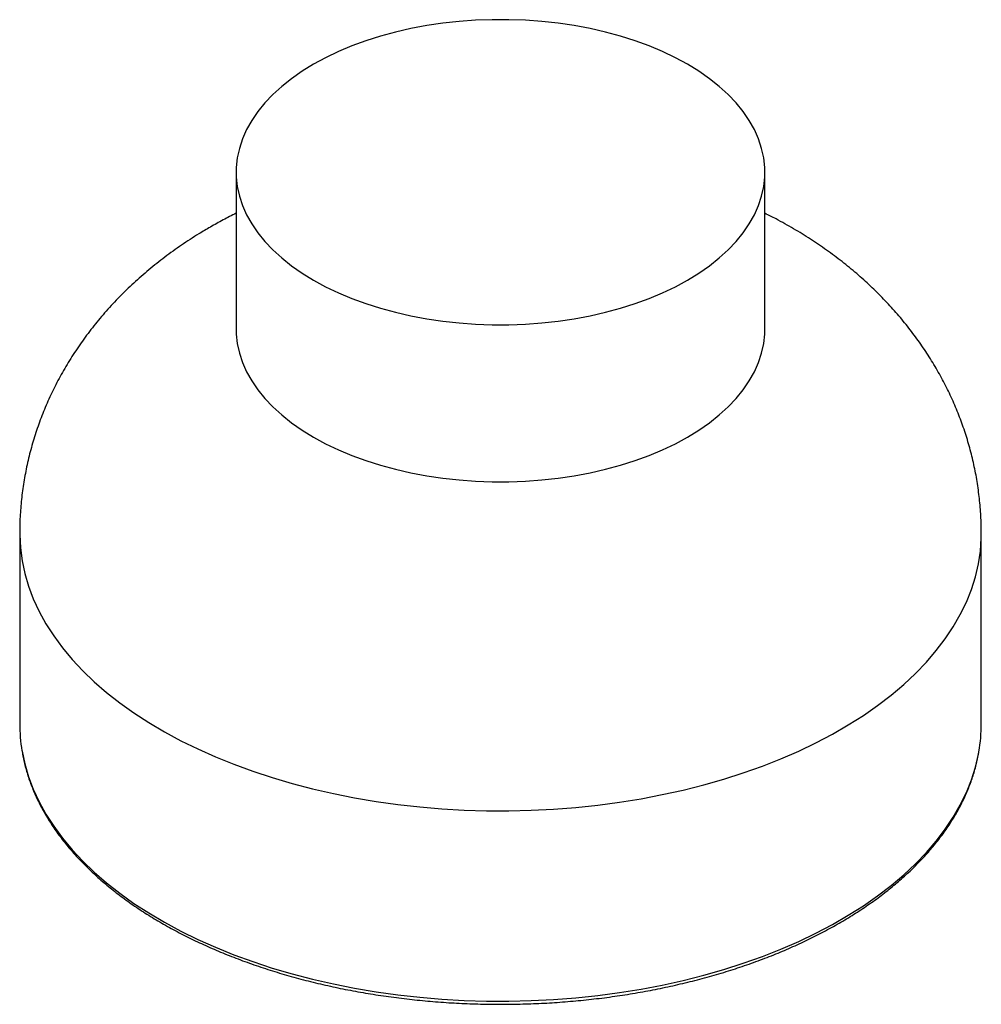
# Paper-space layout '_Isométrica' of a CAD drawing. Header units: millimetres. Extents: x -100 to 100, y -114 to 91.
import ezdxf

# ---------------------------------------------------------------- set-up
doc = ezdxf.new("R2010")
doc.units = ezdxf.units.MM

psp = doc.layouts.new('_Isométrica')

# ---------------------------------------------------------------- linework, layer by layer
at = {"color": 7, "linetype": 'Continuous', "lineweight": 25}
for p, q in [((-54.99, 58.79), (-54.99, 26.13)), ((54.99, 26.13), (54.99, 58.79)), ((-100, -16.33), (-100, -55.93)), ((100, -55.93), (100, -16.33))]:
    psp.add_line(p, q, dxfattribs=at)
at = {"color": 7, "linetype": 'Continuous', "lineweight": 25, "flags": 128}
for points in [[(-38.88, 36.34), (-36.37, 34.98), (-33.7, 33.71), (-30.91, 32.53), (-27.99, 31.47), (-24.97, 30.51), (-21.84, 29.66), (-18.63, 28.92), (-15.34, 28.31), (-12, 27.81), (-8.6, 27.44), (-5.18, 27.19), (-1.73, 27.06), (1.73, 27.06), (5.18, 27.19), (8.6, 27.44), (12, 27.81), (15.34, 28.31), (18.63, 28.92), (21.84, 29.66), (24.97, 30.51), (27.99, 31.47), (30.91, 32.53), (33.7, 33.71), (36.37, 34.98), (38.88, 36.34), (41.25, 37.8), (43.45, 39.33), (45.48, 40.95), (47.33, 42.63), (49, 44.38), (50.47, 46.18), (51.74, 48.04), (52.81, 49.93), (53.67, 51.87), (54.31, 53.82), (54.75, 55.8), (54.96, 57.79), (54.96, 59.79), (54.75, 61.78), (54.31, 63.76), (53.67, 65.72), (52.81, 67.65), (51.74, 69.54), (50.47, 71.4), (49, 73.2), (47.33, 74.95), (45.48, 76.63), (43.45, 78.25), (41.25, 79.78), (38.88, 81.24), (36.37, 82.6), (33.7, 83.87), (30.91, 85.05), (27.99, 86.12), (24.97, 87.08), (21.84, 87.93), (18.63, 88.66), (15.34, 89.28), (12, 89.77), (8.6, 90.15), (5.18, 90.4), (1.73, 90.52), (-1.73, 90.52), (-5.18, 90.4), (-8.6, 90.15), (-12, 89.77), (-15.34, 89.28), (-18.63, 88.66), (-21.84, 87.93), (-24.97, 87.08), (-27.99, 86.12), (-30.91, 85.05), (-33.7, 83.87), (-36.37, 82.6), (-38.88, 81.24), (-41.25, 79.78), (-43.45, 78.25), (-45.48, 76.63), (-47.33, 74.95), (-49, 73.2), (-50.47, 71.4), (-51.74, 69.54), (-52.81, 67.65), (-53.67, 65.72), (-54.31, 63.76), (-54.75, 61.78), (-54.96, 59.79), (-54.96, 57.79), (-54.75, 55.8), (-54.31, 53.82), (-53.67, 51.87), (-52.81, 49.93), (-51.74, 48.04), (-50.47, 46.18), (-49, 44.38), (-47.33, 42.63), (-45.48, 40.95), (-43.45, 39.33), (-41.25, 37.8), (-38.88, 36.34)], [(-54.99, 26.13), (-54.96, 25.13), (-54.75, 23.14), (-54.31, 21.16), (-53.67, 19.2), (-52.81, 17.27), (-51.74, 15.38), (-50.47, 13.52), (-49, 11.72), (-47.33, 9.97), (-45.48, 8.29), (-43.45, 6.67), (-41.25, 5.14), (-38.88, 3.68)], [(-38.88, 3.68), (-36.37, 2.32), (-33.7, 1.05), (-30.91, -0.13), (-27.99, -1.2), (-24.97, -2.16), (-21.84, -3.01), (-18.63, -3.74), (-15.34, -4.36), (-12, -4.85), (-8.6, -5.23), (-5.18, -5.48), (-1.73, -5.6), (1.73, -5.6), (5.18, -5.48), (8.6, -5.23), (12, -4.85), (15.34, -4.36), (18.63, -3.74), (21.84, -3.01), (24.97, -2.16), (27.99, -1.2), (30.91, -0.13), (33.7, 1.05), (36.37, 2.32), (38.88, 3.68), (41.25, 5.14), (43.45, 6.67), (45.48, 8.29), (47.33, 9.97), (49, 11.72), (50.47, 13.52), (51.74, 15.38), (52.81, 17.27), (53.67, 19.2), (54.31, 21.16), (54.75, 23.14), (54.96, 25.13), (54.99, 26.13)], [(-100, -16.33), (-100, -16.67), (-99.86, -19.35), (-99.51, -22.03), (-98.94, -24.7), (-98.16, -27.35), (-97.17, -29.97), (-95.96, -32.57), (-94.55, -35.13), (-92.93, -37.64), (-91.12, -40.12), (-89.1, -42.54), (-86.89, -44.9), (-84.5, -47.21), (-81.92, -49.44), (-79.16, -51.61), (-76.23, -53.69), (-73.14, -55.7), (-69.88, -57.62), (-66.48, -59.46), (-62.93, -61.19), (-59.25, -62.84), (-55.44, -64.38), (-51.5, -65.81), (-47.46, -67.14), (-43.31, -68.36), (-39.07, -69.47), (-34.75, -70.46), (-30.35, -71.34), (-25.88, -72.09), (-21.36, -72.73), (-16.79, -73.24), (-12.19, -73.63), (-7.56, -73.89), (-2.91, -74.04), (1.75, -74.05), (6.4, -73.94), (11.03, -73.71), (15.64, -73.35), (20.22, -72.87), (24.76, -72.26), (29.24, -71.54), (33.65, -70.69), (38, -69.73), (42.26, -68.65), (46.43, -67.46), (50.5, -66.16), (54.46, -64.75), (58.31, -63.23), (62.02, -61.61), (65.61, -59.9), (69.05, -58.09), (72.34, -56.19), (75.47, -54.2), (78.44, -52.14), (81.24, -49.99), (83.87, -47.77), (86.31, -45.49), (88.57, -43.14), (90.63, -40.73), (92.5, -38.27), (94.17, -35.76), (95.63, -33.21), (96.89, -30.62), (97.93, -28), (98.77, -25.36), (99.39, -22.7), (99.8, -20.02), (99.98, -17.34), (100, -16.33)], [(-99.52, -61.56), (-99.51, -61.63), (-98.94, -64.3), (-98.16, -66.95), (-97.17, -69.57), (-95.96, -72.17), (-94.55, -74.73), (-92.93, -77.25), (-91.12, -79.72), (-89.1, -82.14), (-86.89, -84.51), (-84.5, -86.81), (-81.92, -89.04), (-79.16, -91.21), (-76.23, -93.3), (-73.14, -95.3), (-69.88, -97.23), (-66.48, -99.06), (-62.93, -100.8), (-59.25, -102.44), (-55.44, -103.98), (-51.5, -105.42), (-47.46, -106.75), (-43.31, -107.97), (-39.07, -109.07), (-34.75, -110.06), (-30.35, -110.94), (-25.88, -111.69), (-21.36, -112.33), (-16.79, -112.84), (-12.19, -113.23), (-7.56, -113.5), (-2.91, -113.64), (1.75, -113.65), (6.4, -113.54), (11.03, -113.31), (15.64, -112.95), (20.22, -112.47), (24.76, -111.86), (29.24, -111.14), (33.65, -110.29), (38, -109.33), (42.26, -108.25), (46.43, -107.06), (50.5, -105.76), (54.46, -104.35), (58.31, -102.83), (62.02, -101.22), (65.61, -99.5), (69.05, -97.69), (72.34, -95.79), (75.47, -93.81), (78.44, -91.74), (81.24, -89.59), (83.87, -87.37), (86.31, -85.09), (88.57, -82.74), (90.63, -80.33), (92.5, -77.87), (94.17, -75.36), (95.63, -72.81), (96.89, -70.22), (97.93, -67.61), (98.77, -64.96), (99.39, -62.3), (99.49, -61.77)]]:
    psp.add_lwpolyline(points, dxfattribs=at)
at = {"color": 7, "linetype": 'Continuous', "lineweight": 25}
for centre, radius, start, end in [((-66.45, -55.93), 33.55, 180.0102, 189.6593), ((66.4, -55.92), 33.6, 349.981, 359.9843)]:
    psp.add_arc(centre, radius, start, end, dxfattribs=at)
for points, knots in [([(-54.99, 50.24), (-55.89, 49.79), (-57.71, 48.88), (-59.47, 47.89), (-60.35, 47.38)], [0, 0, 0, 0, 0.495766, 1, 1, 1, 1]), ([(99.99, -16.33), (99.98, -15.27), (99.96, -13.01), (99.68, -9.56), (99.23, -5.99), (98.58, -2.46), (97.74, 1.02), (96.72, 4.47), (95.52, 7.86), (94.14, 11.18), (92.59, 14.45), (90.86, 17.64), (88.96, 20.77), (86.89, 23.81), (84.66, 26.77), (82.26, 29.65), (79.7, 32.44), (76.98, 35.13), (74.09, 37.73), (71.04, 40.23), (67.83, 42.62), (64.48, 44.9), (60.97, 47.05), (57.8, 48.84), (55.77, 49.85), (54.99, 50.24)], [0, 0, 0, 0, 0.037455, 0.079763, 0.122003, 0.164214, 0.206435, 0.248707, 0.291074, 0.333579, 0.376271, 0.419197, 0.46241, 0.505962, 0.549906, 0.594297, 0.639184, 0.684615, 0.730626, 0.777244, 0.824477, 0.872313, 0.920718, 0.969632, 1, 1, 1, 1]), ([(-60.35, 47.38), (-61.15, 46.91), (-63.19, 45.71), (-66.37, 43.64), (-69.84, 41.15), (-73.15, 38.53), (-76.29, 35.77), (-79.25, 32.91), (-82.02, 29.94), (-84.59, 26.87), (-86.97, 23.71), (-89.16, 20.47), (-91.14, 17.15), (-92.93, 13.77), (-94.52, 10.33), (-95.9, 6.84), (-97.09, 3.31), (-98.07, -0.25), (-98.86, -3.85), (-99.44, -7.46), (-99.82, -11.07), (-100, -14.04), (-99.98, -15.79), (-99.98, -16.33)], [0, 0, 0, 0, 0.035065, 0.089655, 0.14405, 0.197903, 0.251127, 0.303668, 0.355504, 0.406635, 0.457082, 0.50688, 0.556071, 0.604704, 0.652826, 0.700487, 0.747735, 0.794616, 0.841175, 0.887455, 0.933498, 0.979345, 1, 1, 1, 1]), ([(-99.49, -61.72), (-99.42, -62.13), (-99.22, -63.39), (-98.68, -65.5), (-97.88, -68.04), (-96.87, -70.55), (-95.67, -73.04), (-94.28, -75.5), (-92.71, -77.92), (-90.96, -80.3), (-89.03, -82.62), (-86.92, -84.9), (-84.64, -87.12), (-82.2, -89.27), (-79.6, -91.36), (-76.84, -93.38), (-73.92, -95.33), (-70.87, -97.19), (-67.68, -98.98), (-64.35, -100.68), (-60.9, -102.29), (-57.33, -103.81), (-53.65, -105.24), (-49.87, -106.57), (-45.99, -107.81), (-42.02, -108.94), (-37.97, -109.96), (-33.85, -110.89), (-29.66, -111.7), (-25.42, -112.41), (-21.12, -113), (-16.78, -113.49), (-12.42, -113.87), (-8.02, -114.13), (-3.62, -114.28), (0.8, -114.31), (5.21, -114.24), (9.62, -114.05), (14, -113.74), (18.36, -113.33), (22.68, -112.8), (26.96, -112.16), (31.19, -111.42), (35.35, -110.56), (39.45, -109.6), (43.47, -108.54), (47.41, -107.37), (51.25, -106.1), (55, -104.74), (58.64, -103.28), (62.16, -101.72), (65.57, -100.08), (68.85, -98.34), (71.99, -96.53), (75, -94.63), (77.86, -92.66), (80.56, -90.61), (83.11, -88.49), (85.5, -86.31), (87.72, -84.06), (89.77, -81.76), (91.64, -79.41), (93.33, -77.01), (94.84, -74.57), (96.15, -72.09), (97.28, -69.57), (98.22, -67.04), (98.97, -64.49), (99.3, -62.79), (99.47, -61.94)], [0, 0, 0, 0, 0.006987, 0.021849, 0.036729, 0.051632, 0.06656, 0.081516, 0.096497, 0.111503, 0.126529, 0.141574, 0.156633, 0.171703, 0.186782, 0.201866, 0.216953, 0.232042, 0.247131, 0.262219, 0.277305, 0.29239, 0.307472, 0.322551, 0.337629, 0.352704, 0.367776, 0.382846, 0.397915, 0.412982, 0.428047, 0.443111, 0.458174, 0.473236, 0.488298, 0.503359, 0.518421, 0.533482, 0.548545, 0.563607, 0.578671, 0.593736, 0.608803, 0.623871, 0.638941, 0.654013, 0.669088, 0.684165, 0.699245, 0.714328, 0.729414, 0.744503, 0.759595, 0.774688, 0.789784, 0.804881, 0.819978, 0.835073, 0.850164, 0.86525, 0.880326, 0.89539, 0.910439, 0.925468, 0.940474, 0.955455, 0.970408, 0.985333, 1, 1, 1, 1])]:
    psp.add_open_spline(points, degree=3, knots=knots, dxfattribs=at)

doc.saveas('drawing.dxf')
